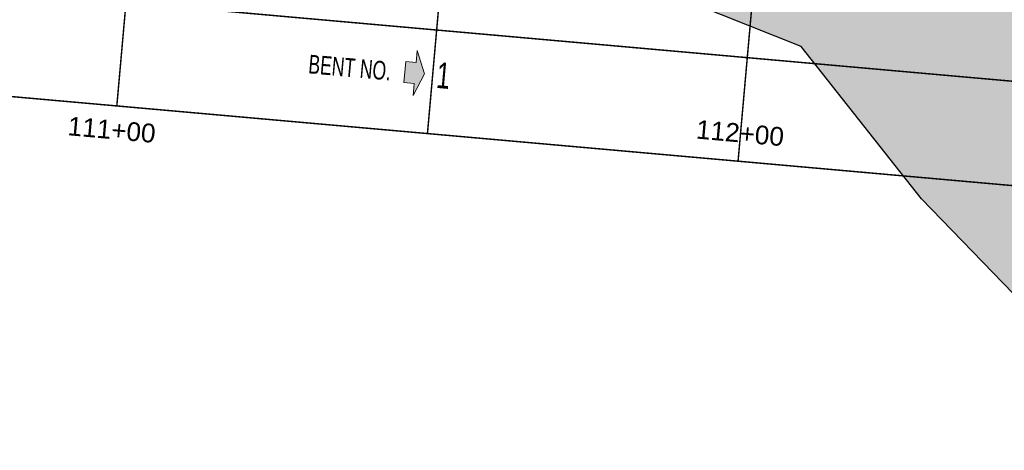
# Model space of a CAD drawing. Header units: feet. Extents: x 1619530 to 2197648, y 451737 to 1192146.
# Tile 10 of 42: x 2196022 to 2196180, y 453996 to 454065. Entities that reach past the tile are written whole.
import ezdxf
from ezdxf.enums import TextEntityAlignment as Align

# ---------------------------------------------------------------- set-up
doc = ezdxf.new("R2010")
doc.units = ezdxf.units.FT
doc.header["$LTSCALE"] = 0.5
doc.header["$MEASUREMENT"] = 0
doc.linetypes.add('DASHED2', pattern=[0.375, 0.25, -0.125])
for name, color, linetype, lineweight in [('BR_GRID LINES', 253, 'DASHED2', 25), ('BR_TEXT', 141, 'Continuous', 20), ('strat', 7, 'Continuous', 30)]:
    doc.layers.add(name, color=color, linetype=linetype, lineweight=lineweight)
doc.layers.add('paper', color=1, linetype='Continuous', lineweight=30, plot=False)
doc.styles.add('Arial', font='arial.ttf', dxfattribs={"height": 0.0556})
doc.styles.add('Style-COMPRESSED', font='COMPRESSED.shx')
doc.styles.add('Style-ENGINEERING', font='ENGINEERING.shx')

msp = doc.modelspace()

# ---------------------------------------------------------------- hatches: boundary and pattern name
at = {"layer": 'BR_TEXT'}
msp.add_hatch(color=256, dxfattribs=at).paths.add_polyline_path([(2196083.569007, 454058.5562863), (2196083.2700555, 454055.1955369), (2196084.9145445, 454055.0492533), (2196084.7437151, 454053.1288251), (2196086.5520522, 454056.5972619), (2196085.3843255, 454060.330431), (2196085.213496, 454058.4100027)])
at = {"layer": 'strat', "lineweight": 25, "transparency": 33554559}
h = msp.add_hatch(dxfattribs=at)
h.set_pattern_fill('AR-PARQ1', color=256, scale=0.65, angle=39.916700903)
h.set_pattern_definition([(129.9167009, (359759.485, -176921.159), (-10.98748067, 0.977378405), [7.8, -7.8]), (129.9167009, (359760.482, -176920.325), (-10.98748067, 0.977378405), [7.8, -7.8]), (129.9167009, (359761.479, -176919.491), (-10.98748067, 0.977378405), [7.8, -7.8]), (129.9167009, (359762.476, -176918.657), (-10.98748067, 0.977378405), [7.8, -7.8]), (129.9167009, (359763.473, -176917.823), (-10.98748067, 0.977378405), [7.8, -7.8]), (129.9167009, (359764.47, -176916.9885), (-10.98748067, 0.977378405), [7.8, -7.8]), (129.9167009, (359765.4674, -176916.154), (-10.98748067, 0.977378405), [7.8, -7.8]), (39.9167009, (359754.48, -176915.177), (10.98748067, -0.977378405), [7.8, -7.8]), (39.9167009, (359753.646, -176914.18), (10.98748067, -0.977378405), [7.8, -7.8]), (39.9167009, (359752.8116, -176913.183), (10.98748067, -0.977378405), [7.8, -7.8]), (39.9167009, (359751.9774, -176912.186), (10.98748067, -0.977378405), [7.8, -7.8]), (39.9167009, (359751.143, -176911.189), (10.98748067, -0.977378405), [7.8, -7.8]), (39.9167009, (359750.309, -176910.1916), (10.98748067, -0.977378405), [7.8, -7.8]), (39.9167009, (359749.475, -176909.1945), (10.98748067, -0.977378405), [7.8, -7.8])])
h.paths.add_polyline_path([(2196007.3467682, 454120.484255), (2196030.1333883, 454118.0060491), (2196039.6101074, 454116.9336751), (2196046.7212687, 454116.1700482), (2196050.6812537, 454115.5545004), (2196055.9528129, 454114.3562769), (2196065.0859386, 454112.0435734), (2196072.5035993, 454110.1932023), (2196075.0262406, 454109.554346), (2196071.7049104, 454074.440159), (2196079.1727094, 454073.9124433), (2196082.1450645, 454108.6342873), (2196083.3770219, 454106.1958505), (2196086.0715767, 454103.5807654), (2196089.1850214, 454101.8455591), (2196086.2295054, 454068.2525366), (2196093.8261691, 454067.528233), (2196096.7158896, 454100.0772166), (2196096.7431281, 454100.5357453), (2196099.5734398, 454099.7956713), (2196104.316103, 454098.3927852), (2196108.6566923, 454097.3060766), (2196113.6049082, 454096.073739), (2196116.1325799, 454095.4585903), (2196119.9478637, 454094.8111728), (2196123.4698526, 454094.3854599), (2196130.7827166, 454093.69712), (2196140.3992306, 454092.8636904), (2196149.4952713, 454092.2831082), (2196154.5409053, 454091.8650768), (2196161.3887699, 454091.0767136), (2196165.8309648, 454090.6183819), (2196169.6764195, 454090.0869602), (2196173.5397349, 454089.4519449), (2196177.1913545, 454088.6833506), (2196179.76999, 454088.0714153), (2196181.6415274, 454087.5988826), (2196182.9841844, 454087.2040024), (2196186.7724765, 454085.7346425), (2196181.0299881, 454022.1118598), (2196188.6986087, 454021.5484116), (2196188.9573271, 454017.9125612), (2196188.5314534, 454011.393606), (2196187.5871218, 454002.9426883), (2196193.2742724, 454001.9234182), (2196199.4172282, 454001.697839), (2196205.4937114, 454071.0440945), (2196211.97065, 454071.2331719), (2196221.3775175, 454071.854547), (2196233.4993818, 454072.9001484), (2196243.8398772, 454073.8996919), (2196258.6367311, 454075.4535316), (2196271.8678818, 454077.4123517), (2196287.9506045, 454081.1931672), (2196294.3943406, 454083.0946535), (2196298.729992, 454084.3303248), (2196303.7319538, 454085.3787369), (2196305.7572192, 454085.864508), (2196299.3919318, 454020.5826539), (2196307.7811475, 454019.9474861), (2196313.0402568, 454086.6805969), (2196315.8477077, 454086.9907845), (2196318.9050163, 454087.1704933), (2196320.821737, 454087.1841787), (2196321.880405, 454087.2824206), (2196315.6745973, 454017.9475928), (2196323.0261471, 454017.3220157), (2196329.2336596, 454087.5136356), (2196331.1028588, 454087.7927068), (2196334.0234112, 454088.5387994), (2196336.4486195, 454089.4752563), (2196337.8889717, 454090.1390777), (2196340.1785598, 454091.6479642), (2196342.0299078, 454092.9932721), (2196343.6818074, 454094.3747491), (2196345.564941, 454096.2974575), (2196348.3486507, 454099.8769432), (2196349.4455485, 454101.242843), (2196350.7995695, 454102.7549303), (2196351.9224763, 454103.8026473), (2196353.5879178, 454105.228004), (2196356.2128474, 454107.1973359), (2196358.10721, 454108.4632157), (2196360.1017471, 454109.7799497), (2196357.2804012, 454079.2298126), (2196364.6081163, 454078.5680023), (2196367.8215502, 454113.752708), (2196368.1420693, 454114.0889345), (2196371.9376721, 454116.3879428), (2196375.8026233, 454118.3948845), (2196378.4420994, 454119.8437296), (2196367.5224, 453998.3097374), (2196375.0228817, 453997.7452314), (2196385.848398, 454120.2988605), (2196386.5609107, 454119.9888752), (2196387.6265086, 454119.257052), (2196388.1264339, 454118.6371796), (2196389.1865483, 454116.9194515), (2196391.3193557, 454110.0103345), (2196393.4615686, 454103.0184291), (2196395.6425059, 454098.254775), (2196399.3950264, 454091.4384548), (2196402.8276623, 454086.4040497), (2196405.9115073, 454082.7205727), (2196410.2029814, 454077.0265073), (2196401.6882306, 454061.9295593), (2196406.2334168, 454024.5062347), (2196394.1391948, 453997.4436442), (2196375.8193284, 453996.2251351), (2196366.1785957, 453997.5005763), (2196353.54461, 454012.2823438), (2196340.8058287, 454018.1039142), (2196323.8556545, 454016.7264824), (2196315.5916596, 454017.6113141), (2196307.9247938, 454019.5537272), (2196297.9433409, 454020.4512675), (2196263.3167095, 454028.8828891), (2196224.5790708, 454021.2972295), (2196200.2465452, 454000.948363), (2196191.6298567, 454000.4579775), (2196182.5102913, 454003.8372986), (2196180.9593795, 454021.352229), (2196166.2377799, 454036.5368134), (2196146.9275707, 454060.9561424), (2196125.5449726, 454069.5456492), (2196094.4064843, 454067.0116979), (2196085.818817, 454068.1568895), (2196078.9387635, 454073.2954702), (2196071.2255002, 454073.9704694), (2196039.6852113, 454081.7023093), (2196025.6984963, 454090.9394117), (2196007.1281737, 454093.9321949), (2196010.7514095, 454105.474102)])

# ---------------------------------------------------------------- linework, layer by layer
at = {"layer": 'BR_GRID LINES', "ltscale": 0.052083, "const_width": 0.2333333}
for points in [[(2196037.2261556, 454051.4427109), (2196051.9934825, 454217.4538667)], [(2196087.0295023, 454047.0125128), (2196101.7968292, 454213.0236686)], [(2196136.8328491, 454042.5823148), (2196151.6001759, 454208.5934705)], [(2195590.4727678, 454107.9156091), (2196437.1296621, 454032.602242)], [(2195588.9960351, 454091.3144935), (2196435.6529294, 454016.0011264)]]:
    msp.add_lwpolyline(points, dxfattribs=at)
at = {"layer": 'BR_TEXT'}
for p, q in [((2196085.3843255, 454060.330431), (2196085.213496, 454058.4100027)), ((2196086.5520522, 454056.5972619), (2196085.3843255, 454060.330431)), ((2196083.569007, 454058.5562863), (2196083.2700555, 454055.1955369)), ((2196085.213496, 454058.4100027), (2196083.569007, 454058.5562863)), ((2196084.7437151, 454053.1288251), (2196086.5520522, 454056.5972619)), ((2196083.2700555, 454055.1955369), (2196084.9145445, 454055.0492533)), ((2196084.9145445, 454055.0492533), (2196084.7437151, 454053.1288251))]:
    msp.add_line(p, q, dxfattribs=at)
at = {"layer": 'paper'}
msp.add_lwpolyline([(2196180.9593795, 454021.352229), (2196166.2377799, 454036.5368134), (2196146.9275707, 454060.9561424), (2196125.5449726, 454069.5456492), (2196094.4064843, 454067.0116979), (2196085.818817, 454068.1568895), (2196078.9387635, 454073.2954702), (2196071.2255002, 454073.9704694), (2196039.6852113, 454081.7023093), (2196025.6984963, 454090.9394117), (2196007.1281737, 454093.9321949)], dxfattribs=at)

# ---------------------------------------------------------------- texts
at = {"layer": 'BR_TEXT', "style": 'Style-COMPRESSED', "width": 0.7}
msp.add_text('BENT NO.', height=3, rotation=354.916700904, dxfattribs=at).set_placement((2196074.5868582, 454057.5921678), align=Align.MIDDLE_CENTER)
at = {"layer": 'BR_TEXT', "style": 'Arial'}
for s, p in [('111+00', (2196029.518972, 454049.7480798)), ('112+00', (2196130.2683688, 454049.213644))]:
    msp.add_text(s, height=3, rotation=354.916700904, dxfattribs=at).set_placement(p, align=Align.TOP_LEFT)

# ---------------------------------------------------------------- next in the draw order: texts
at = {"layer": 'BR_TEXT', "insert": (2196089.7785455, 454058.4032222), "char_height": 4.16666625, "width": 0.697916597, "attachment_point": 2, "rotation": 354.916700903, "style": 'Style-ENGINEERING', "bg_fill": 3, "box_fill_scale": 1.2, "bg_fill_color": 256, "bg_fill_transparency": 0}
msp.add_mtext('\\W0.7000;1', dxfattribs=at)

doc.saveas('drawing.dxf')
